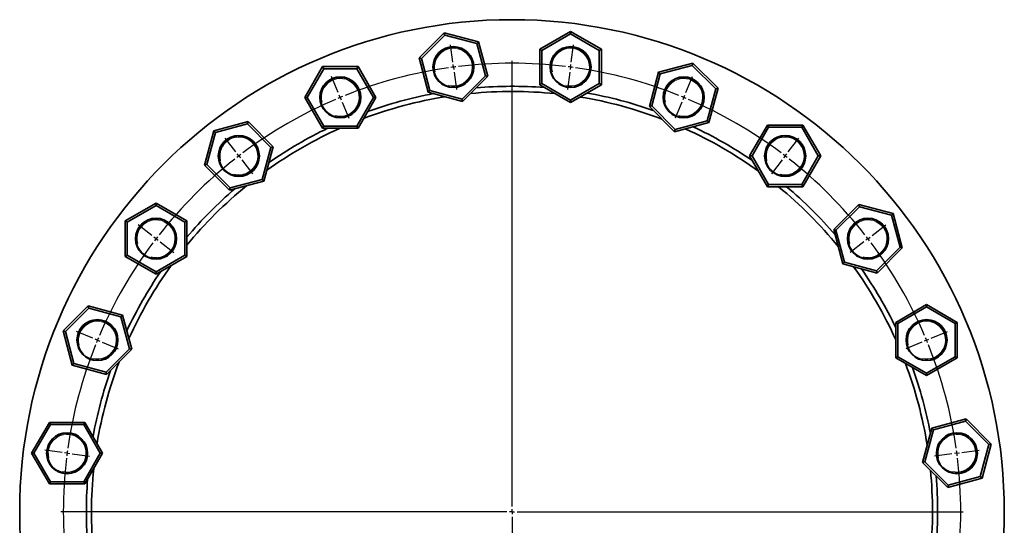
# Model space of a CAD drawing. Header units: millimetres. Extents: x -562 to 1075, y 1 to 1072.
# Tile 7 of 7: x 115 to 1075, y 579 to 1072. Entities that reach past the tile are written whole.
import ezdxf

# ---------------------------------------------------------------- set-up
doc = ezdxf.new("R2010")
doc.units = ezdxf.units.MM
doc.layers.add('NOTE', color=7, linetype='Continuous')

# ---------------------------------------------------------------- blocks, each defined once
blk = doc.blocks.new('SW_CENTERMARKSYMBOL_0')
at = {"layer": 'NOTE', "color": 0}
for p, q in [((-0.65, 4.96), (-2.87, 21.81)), ((114.86, 4.96), (117.08, 21.81)), ((0, 0), (-0.33, 2.48)), ((0, 0), (0.33, -2.48)), ((57.11, -428.76), (57.11, 6.24)), ((114.21, 0), (114.54, 2.48)), ((-112.23, -24.94), (-118.74, -9.23)), ((0.65, -4.96), (2.87, -21.81)), ((113.56, -4.96), (111.34, -21.81)), ((114.21, 0), (113.88, -2.48)), ((226.44, -24.94), (232.95, -9.23)), ((-110.32, -29.56), (-111.28, -27.25)), ((224.53, -29.56), (225.49, -27.25)), ((-110.32, -29.56), (-109.36, -31.87)), ((-108.41, -34.18), (-101.9, -49.89)), ((222.62, -34.18), (216.11, -49.89)), ((224.53, -29.56), (223.57, -31.87)), ((-212.27, -82.7), (-222.62, -69.21)), ((326.48, -82.7), (336.83, -69.21)), ((-209.23, -86.67), (-210.75, -84.68)), ((323.44, -86.67), (324.96, -84.68)), ((-209.23, -86.67), (-207.71, -88.65)), ((-206.18, -90.63), (-195.84, -104.12)), ((320.39, -90.63), (310.05, -104.12)), ((323.44, -86.67), (321.92, -88.65)), ((-293.95, -164.38), (-307.44, -154.03)), ((408.16, -164.38), (421.65, -154.03)), ((-289.99, -167.42), (-291.97, -165.9)), ((-289.99, -167.42), (-288, -168.95)), ((-286.02, -170.47), (-272.53, -180.82)), ((400.23, -170.47), (386.74, -180.82)), ((404.2, -167.42), (402.21, -168.95)), ((404.2, -167.42), (406.18, -165.9)), ((-351.71, -264.42), (-367.42, -257.91)), ((465.92, -264.42), (481.63, -257.91)), ((-347.09, -266.33), (-349.4, -265.38)), ((-347.09, -266.33), (-344.78, -267.29)), ((-342.47, -268.25), (-326.77, -274.75)), ((456.68, -268.25), (440.98, -274.75)), ((461.3, -266.33), (458.99, -267.29)), ((461.3, -266.33), (463.61, -265.38)), ((-381.61, -376), (-398.46, -373.78)), ((495.82, -376), (512.67, -373.78)), ((-376.65, -376.65), (-379.13, -376.33)), ((-376.65, -376.65), (-374.17, -376.98)), ((-371.69, -377.3), (-354.84, -379.52)), ((485.91, -377.3), (469.05, -379.52)), ((490.86, -376.65), (488.38, -376.98)), ((490.86, -376.65), (493.34, -376.33)), ((57.11, -433.76), (57.11, -431.26)), ((52.11, -433.76), (-382.89, -433.76)), ((57.11, -433.76), (54.61, -433.76)), ((57.11, -433.76), (57.11, -436.26)), ((57.11, -433.76), (59.61, -433.76)), ((57.11, -438.76), (57.11, -873.76)), ((62.11, -433.76), (497.11, -433.76)), ((-371.69, -490.21), (-354.84, -487.99)), ((485.91, -490.21), (469.05, -487.99)), ((-381.61, -491.51), (-398.46, -493.73)), ((-376.65, -490.86), (-379.13, -491.19)), ((-376.65, -490.86), (-374.17, -490.54)), ((490.86, -490.86), (488.38, -490.54)), ((490.86, -490.86), (493.34, -491.19)), ((495.82, -491.51), (512.67, -493.73)), ((-342.47, -599.27), (-326.77, -592.76)), ((456.68, -599.27), (440.98, -592.76)), ((-351.71, -603.09), (-367.42, -609.6)), ((-347.09, -601.18), (-349.4, -602.14)), ((-347.09, -601.18), (-344.78, -600.22)), ((461.3, -601.18), (458.99, -600.22)), ((461.3, -601.18), (463.61, -602.14)), ((465.92, -603.09), (481.63, -609.6)), ((-286.02, -697.05), (-272.53, -686.7)), ((400.23, -697.05), (386.74, -686.7)), ((-289.99, -700.09), (-291.97, -701.61)), ((-289.99, -700.09), (-288, -698.57)), ((404.2, -700.09), (402.21, -698.57)), ((404.2, -700.09), (406.18, -701.61)), ((-293.95, -703.13), (-307.44, -713.48)), ((408.16, -703.13), (421.65, -713.48)), ((-206.18, -776.88), (-195.84, -763.4)), ((320.39, -776.88), (310.05, -763.4)), ((-212.27, -784.82), (-222.62, -798.3)), ((-209.23, -780.85), (-210.75, -782.83)), ((-209.23, -780.85), (-207.71, -778.87)), ((323.44, -780.85), (321.92, -778.87)), ((323.44, -780.85), (324.96, -782.83)), ((326.48, -784.82), (336.83, -798.3)), ((-108.41, -833.34), (-101.9, -817.63)), ((222.62, -833.34), (216.11, -817.63)), ((-112.23, -842.57), (-118.74, -858.28)), ((-110.32, -837.95), (-111.28, -840.26)), ((-110.32, -837.95), (-109.36, -835.64)), ((224.53, -837.95), (223.57, -835.64)), ((224.53, -837.95), (225.49, -840.26)), ((226.44, -842.57), (232.95, -858.28)), ((0.65, -862.56), (2.87, -845.7)), ((113.56, -862.56), (111.34, -845.7)), ((-0.65, -872.47), (-2.87, -889.33)), ((0, -867.51), (-0.33, -869.99)), ((0, -867.51), (0.33, -865.04)), ((114.21, -867.51), (113.88, -865.04)), ((114.21, -867.51), (114.54, -869.99)), ((114.86, -872.47), (117.08, -889.33))]:
    blk.add_line(p, q, dxfattribs=at)
for start, end in [(97.1726, 97.5), (83.15481, 96.84519), (82.5, 82.8274), (98.15481, 111.84519), (97.5, 97.8274), (82.1726, 82.5), (68.15481, 81.84519), (112.1726, 112.5), (67.5, 67.8274), (113.15481, 126.84519), (112.5, 112.8274), (67.1726, 67.5), (53.15481, 66.84519), (127.1726, 127.5), (52.5, 52.8274), (128.15481, 141.84519), (127.5, 127.8274), (52.1726, 52.5), (38.15481, 51.84519), (143.15481, 156.84519), (142.5, 142.8274), (142.1726, 142.5), (37.5, 37.8274), (37.1726, 37.5), (23.15481, 36.84519), (157.5, 157.8274), (157.1726, 157.5), (22.5, 22.8274), (22.1726, 22.5), (158.15481, 171.84519), (8.15481, 21.84519), (172.1726, 172.5), (7.5, 7.8274), (173.15481, 186.84519), (172.5, 172.8274), (7.1726, 7.5), (353.15481, 6.84519), (187.1726, 187.5), (352.5, 352.8274), (187.5, 187.8274), (188.15481, 201.84519), (338.15481, 351.84519), (352.1726, 352.5), (202.1726, 202.5), (202.5, 202.8274), (337.1726, 337.5), (337.5, 337.8274), (203.15481, 216.84519), (323.15481, 336.84519), (217.1726, 217.5), (217.5, 217.8274), (322.1726, 322.5), (322.5, 322.8274), (218.15481, 231.84519), (308.15481, 321.84519), (232.1726, 232.5), (232.5, 232.8274), (233.15481, 246.84519), (293.15481, 306.84519), (307.1726, 307.5), (307.5, 307.8274), (247.1726, 247.5), (247.5, 247.8274), (248.15481, 261.84519), (278.15481, 291.84519), (292.1726, 292.5), (292.5, 292.8274), (262.1726, 262.5), (262.5, 262.8274), (263.15481, 276.84519), (277.1726, 277.5), (277.5, 277.8274)]:
    blk.add_arc((57.11, -433.76), 437.5, start, end, dxfattribs=at)

msp = doc.modelspace()

# ---------------------------------------------------------------- linework, layer by layer
at = {"color": 7, "linetype": 'Continuous', "lineweight": 35}
for p, q in [((504.43, 1035.2), (528.92, 1059.69)), ((529.52, 1057.46), (506.66, 1034.6)), ((529.52, 1057.46), (528.92, 1059.69)), ((528.92, 1059.69), (562.38, 1050.72)), ((560.75, 1049.09), (529.52, 1057.46)), ((622.1, 1043.55), (652.1, 1060.87)), ((652.1, 1058.56), (624.1, 1042.4)), ((652.1, 1058.56), (652.1, 1060.87)), ((652.1, 1060.87), (682.1, 1043.55)), ((680.1, 1042.4), (652.1, 1058.56)), ((560.75, 1049.09), (562.38, 1050.72)), ((569.12, 1017.86), (560.75, 1049.09)), ((562.38, 1050.72), (571.35, 1017.26)), ((624.1, 1042.4), (622.1, 1043.55)), ((622.1, 1008.91), (622.1, 1043.55)), ((624.1, 1042.4), (624.1, 1010.06)), ((680.1, 1042.4), (682.1, 1043.55)), ((680.1, 1010.06), (680.1, 1042.4)), ((682.1, 1043.55), (682.1, 1008.91)), ((506.66, 1034.6), (504.43, 1035.2)), ((513.39, 1001.73), (504.43, 1035.2)), ((506.66, 1034.6), (515.03, 1003.37)), ((737.92, 1021.16), (771.38, 1030.13)), ((770.79, 1027.9), (739.56, 1019.53)), ((770.79, 1027.9), (771.38, 1030.13)), ((793.65, 1005.04), (770.79, 1027.9)), ((771.38, 1030.13), (795.88, 1005.64)), ((392.93, 996.67), (410.25, 1026.67)), ((411.4, 1024.67), (395.24, 996.67)), ((411.4, 1024.67), (410.25, 1026.67)), ((410.25, 1026.67), (444.89, 1026.67)), ((443.74, 1024.67), (411.4, 1024.67)), ((443.74, 1024.67), (444.89, 1026.67)), ((459.9, 996.67), (443.74, 1024.67)), ((444.89, 1026.67), (462.21, 996.67)), ((546.26, 995), (569.12, 1017.86)), ((571.35, 1017.26), (569.12, 1017.86)), ((728.96, 987.7), (737.92, 1021.16)), ((739.56, 1019.53), (731.19, 988.3)), ((739.56, 1019.53), (737.92, 1021.16)), ((571.35, 1017.26), (546.86, 992.77)), ((622.1, 1008.91), (624.1, 1010.06)), ((652.1, 991.59), (622.1, 1008.91)), ((624.1, 1010.06), (652.1, 993.9)), ((652.1, 993.9), (680.1, 1010.06)), ((682.1, 1008.91), (652.1, 991.59)), ((682.1, 1008.91), (680.1, 1010.06)), ((513.39, 1001.73), (515.03, 1003.37)), ((546.86, 992.77), (513.39, 1001.73)), ((515.03, 1003.37), (546.26, 995)), ((785.28, 973.81), (793.65, 1005.04)), ((795.88, 1005.64), (786.91, 972.17)), ((793.65, 1005.04), (795.88, 1005.64)), ((395.24, 996.67), (392.93, 996.67)), ((410.25, 966.67), (392.93, 996.67)), ((395.24, 996.67), (411.4, 968.67)), ((443.74, 968.67), (459.9, 996.67)), ((462.21, 996.67), (444.89, 966.67)), ((462.21, 996.67), (459.9, 996.67)), ((546.86, 992.77), (546.26, 995)), ((652.1, 991.59), (652.1, 993.9)), ((728.96, 987.7), (731.19, 988.3)), ((753.45, 963.21), (728.96, 987.7)), ((731.19, 988.3), (754.05, 965.44)), ((304.17, 964.06), (337.63, 973.03)), ((337.03, 970.79), (305.8, 962.43)), ((337.03, 970.79), (337.63, 973.03)), ((359.89, 947.93), (337.03, 970.79)), ((337.63, 973.03), (362.12, 948.53)), ((786.91, 972.17), (753.45, 963.21)), ((754.05, 965.44), (785.28, 973.81)), ((786.91, 972.17), (785.28, 973.81)), ((295.2, 930.6), (304.17, 964.06)), ((305.8, 962.43), (297.43, 931.2)), ((305.8, 962.43), (304.17, 964.06)), ((410.25, 966.67), (411.4, 968.67)), ((444.89, 966.67), (410.25, 966.67)), ((411.4, 968.67), (443.74, 968.67)), ((444.89, 966.67), (443.74, 968.67)), ((753.45, 963.21), (754.05, 965.44)), ((826.69, 939.56), (844.01, 969.56)), ((845.16, 967.56), (829, 939.56)), ((845.16, 967.56), (844.01, 969.56)), ((844.01, 969.56), (878.65, 969.56)), ((877.49, 967.56), (845.16, 967.56)), ((877.49, 967.56), (878.65, 969.56)), ((893.66, 939.56), (877.49, 967.56)), ((878.65, 969.56), (895.97, 939.56)), ((351.52, 916.7), (359.89, 947.93)), ((362.12, 948.53), (353.16, 915.07)), ((362.12, 948.53), (359.89, 947.93)), ((844.01, 909.56), (826.69, 939.56)), ((826.69, 939.56), (829, 939.56)), ((829, 939.56), (845.16, 911.56)), ((877.49, 911.56), (893.66, 939.56)), ((895.97, 939.56), (878.65, 909.56)), ((893.66, 939.56), (895.97, 939.56)), ((297.43, 931.2), (295.2, 930.6)), ((319.7, 906.1), (295.2, 930.6)), ((297.43, 931.2), (320.29, 908.33)), ((353.16, 915.07), (319.7, 906.1)), ((320.29, 908.33), (351.52, 916.7)), ((353.16, 915.07), (351.52, 916.7)), ((319.7, 906.1), (320.29, 908.33)), ((844.01, 909.56), (845.16, 911.56)), ((878.65, 909.56), (844.01, 909.56)), ((845.16, 911.56), (877.49, 911.56)), ((878.65, 909.56), (877.49, 911.56)), ((217.9, 876.13), (247.9, 893.45)), ((247.9, 891.14), (247.9, 893.45)), ((247.9, 893.45), (277.9, 876.13)), ((247.9, 891.14), (219.9, 874.97)), ((275.9, 874.97), (247.9, 891.14)), ((908.63, 867.77), (933.12, 892.27)), ((933.72, 890.04), (910.86, 867.17)), ((933.72, 890.04), (933.12, 892.27)), ((933.12, 892.27), (966.58, 883.3)), ((964.95, 881.67), (933.72, 890.04)), ((964.95, 881.67), (966.58, 883.3)), ((966.58, 883.3), (975.55, 849.84)), ((219.9, 874.97), (217.9, 876.13)), ((217.9, 841.48), (217.9, 876.13)), ((219.9, 874.97), (219.9, 842.64)), ((277.9, 876.13), (275.9, 874.97)), ((275.9, 842.64), (275.9, 874.97)), ((277.9, 876.13), (277.9, 841.48)), ((973.32, 850.44), (964.95, 881.67)), ((917.59, 834.31), (908.63, 867.77)), ((908.63, 867.77), (910.86, 867.17)), ((910.86, 867.17), (919.22, 835.94)), ((950.45, 827.58), (973.32, 850.44)), ((975.55, 849.84), (951.05, 825.34)), ((973.32, 850.44), (975.55, 849.84)), ((219.9, 842.64), (217.9, 841.48)), ((247.9, 824.16), (217.9, 841.48)), ((219.9, 842.64), (247.9, 826.47)), ((247.9, 826.47), (275.9, 842.64)), ((277.9, 841.48), (247.9, 824.16)), ((277.9, 841.48), (275.9, 842.64)), ((917.59, 834.31), (919.22, 835.94)), ((919.22, 835.94), (950.45, 827.58)), ((247.9, 824.16), (247.9, 826.47)), ((951.05, 825.34), (917.59, 834.31)), ((951.05, 825.34), (950.45, 827.58)), ((157.34, 768.86), (181.83, 793.36)), ((182.43, 791.13), (159.57, 768.26)), ((182.43, 791.13), (181.83, 793.36)), ((181.83, 793.36), (215.29, 784.39)), ((213.66, 782.76), (182.43, 791.13)), ((969.19, 777.22), (999.19, 794.54)), ((999.19, 792.23), (971.19, 776.06)), ((999.19, 792.23), (999.19, 794.54)), ((999.19, 794.54), (1029.19, 777.22)), ((1027.19, 776.06), (999.19, 792.23)), ((215.29, 784.39), (213.66, 782.76)), ((222.03, 751.53), (213.66, 782.76)), ((215.29, 784.39), (224.26, 750.93)), ((159.57, 768.26), (157.34, 768.86)), ((166.3, 735.4), (157.34, 768.86)), ((159.57, 768.26), (167.94, 737.03)), ((969.19, 777.22), (971.19, 776.06)), ((969.19, 742.58), (969.19, 777.22)), ((971.19, 776.06), (971.19, 743.73)), ((1027.19, 776.06), (1029.19, 777.22)), ((1027.19, 743.73), (1027.19, 776.06)), ((1029.19, 777.22), (1029.19, 742.58)), ((199.17, 728.67), (222.03, 751.53)), ((224.26, 750.93), (199.76, 726.44)), ((224.26, 750.93), (222.03, 751.53)), ((969.19, 742.58), (971.19, 743.73)), ((999.19, 725.26), (969.19, 742.58)), ((971.19, 743.73), (999.19, 727.56)), ((999.19, 727.56), (1027.19, 743.73)), ((1029.19, 742.58), (999.19, 725.26)), ((1027.19, 743.73), (1029.19, 742.58)), ((167.94, 737.03), (166.3, 735.4)), ((199.76, 726.44), (166.3, 735.4)), ((167.94, 737.03), (199.17, 728.67)), ((199.76, 726.44), (199.17, 728.67)), ((999.19, 725.26), (999.19, 727.56)), ((1004.26, 674.07), (1037.72, 683.04)), ((1037.12, 680.81), (1037.72, 683.04)), ((1037.72, 683.04), (1062.21, 658.54)), ((126.6, 649.58), (143.92, 679.58)), ((145.07, 677.58), (128.91, 649.58)), ((145.07, 677.58), (143.92, 679.58)), ((143.92, 679.58), (178.56, 679.58)), ((177.4, 677.58), (145.07, 677.58)), ((178.56, 679.58), (177.4, 677.58)), ((193.57, 649.58), (177.4, 677.58)), ((178.56, 679.58), (195.88, 649.58)), ((995.29, 640.61), (1004.26, 674.07)), ((1005.89, 672.44), (997.52, 641.21)), ((1004.26, 674.07), (1005.89, 672.44)), ((1037.12, 680.81), (1005.89, 672.44)), ((1059.98, 657.95), (1037.12, 680.81)), ((1051.61, 626.72), (1059.98, 657.95)), ((1062.21, 658.54), (1053.25, 625.08)), ((1059.98, 657.95), (1062.21, 658.54)), ((128.91, 649.58), (126.6, 649.58)), ((143.92, 619.58), (126.6, 649.58)), ((128.91, 649.58), (145.07, 621.58)), ((177.4, 621.58), (193.57, 649.58)), ((195.88, 649.58), (178.56, 619.58)), ((195.88, 649.58), (193.57, 649.58)), ((995.29, 640.61), (997.52, 641.21)), ((1019.79, 616.12), (995.29, 640.61)), ((997.52, 641.21), (1020.38, 618.35)), ((1053.25, 625.08), (1019.79, 616.12)), ((1020.38, 618.35), (1051.61, 626.72)), ((1051.61, 626.72), (1053.25, 625.08)), ((145.07, 621.58), (143.92, 619.58)), ((178.56, 619.58), (143.92, 619.58)), ((145.07, 621.58), (177.4, 621.58)), ((178.56, 619.58), (177.4, 621.58)), ((1019.79, 616.12), (1020.38, 618.35))]:
    msp.add_line(p, q, dxfattribs=at)
for centre, radius in [((594.99, 592.47), 480), ((537.89, 1026.23), 20), ((537.89, 1026.23), 19.5), ((652.1, 1026.23), 20), ((652.1, 1026.23), 19.5), ((427.57, 996.67), 20), ((427.57, 996.67), 19.5), ((762.42, 996.67), 20), ((762.42, 996.67), 19.5), ((328.66, 939.56), 20), ((328.66, 939.56), 19.5), ((861.33, 939.56), 20), ((861.33, 939.56), 19.5), ((247.9, 858.81), 20), ((247.9, 858.81), 19.5), ((942.09, 858.81), 20), ((942.09, 858.81), 19.5), ((190.8, 759.9), 20), ((190.8, 759.9), 19.5), ((999.19, 759.9), 20), ((999.19, 759.9), 19.5), ((161.24, 649.58), 20), ((161.24, 649.58), 19.5), ((1028.75, 649.58), 20), ((1028.75, 649.58), 19.5)]:
    msp.add_circle(centre, radius, dxfattribs=at)
at = {"color": 7, "linetype": 'Continuous', "lineweight": 18}
for centre in [(537.89, 1026.23), (652.1, 1026.23), (427.57, 996.67), (762.42, 996.67), (328.66, 939.56), (861.33, 939.56), (247.9, 858.81), (942.09, 858.81), (190.8, 759.9), (999.19, 759.9), (161.24, 649.58), (1028.75, 649.58)]:
    msp.add_arc(centre, 18.4, 255, 195, dxfattribs=at)
at = {"color": 7, "linetype": 'Continuous', "lineweight": 35}
for radius, start, end in [(415, 100.62019, 109.82498), (410, 84.12214, 95.65977), (415, 85.62019, 94.82498), (415, 70.62019, 79.82498), (410, 99.12214, 110.65977), (410, 69.12214, 80.65977), (410, 114.12214, 125.65977), (415, 115.62019, 124.82498), (410, 54.12214, 65.65977), (415, 55.62019, 64.82498), (410, 129.12214, 140.65977), (415, 130.62019, 139.82498), (410, 39.12214, 50.65977), (415, 40.62019, 49.82498), (415, 145.62019, 154.82498), (410, 144.12214, 155.65977), (410, 24.12214, 35.65977), (415, 25.62019, 34.82498), (415, 160.62019, 169.82498), (410, 159.12214, 170.65977), (410, 9.12214, 20.65977), (415, 10.62019, 19.82498), (410, 174.12214, 185.65977), (415, 175.62019, 184.82498), (410, 0, 5.65977), (415, 0, 4.82498), (410, 354.12214, 0), (415, 355.62019, 0)]:
    msp.add_arc((594.99, 592.47), radius, start, end, dxfattribs=at)

# ---------------------------------------------------------------- block references
at = {"layer": 'NOTE'}
msp.add_blockref('SW_CENTERMARKSYMBOL_0', (537.89, 1026.23), dxfattribs=at)

doc.saveas('drawing.dxf')
